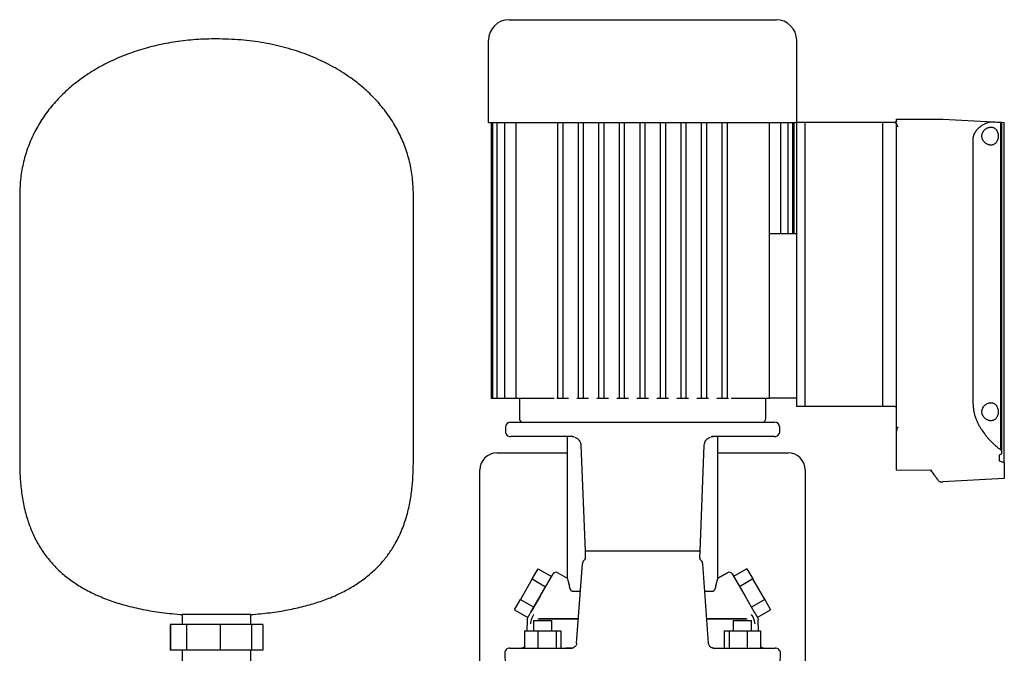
# Model space of a CAD drawing. Header units: millimetres. Extents: x 17 to 1374, y 13 to 766.
# Tile 2 of 6: x 17 to 593, y 396 to 766. Entities that reach past the tile are written whole.
import ezdxf

# ---------------------------------------------------------------- set-up
doc = ezdxf.new("R2010")
doc.units = ezdxf.units.MM

msp = doc.modelspace()

# ---------------------------------------------------------------- linework, layer by layer
at = {"color": 7, "linetype": 'Continuous', "lineweight": 25}
for p, q in [((303.26, 766.23), (459.26, 766.23)), ((291.26, 706.23), (291.26, 754.23)), ((471.26, 706.23), (471.26, 754.23)), ((529.56, 708.06), (556.63, 708.11)), ((529.56, 707.23), (529.56, 708.06)), ((556.68, 708.11), (586.04, 706.57)), ((291.26, 706.23), (471.26, 706.23)), ((292.76, 706.23), (292.76, 545.23)), ((293.59, 706.23), (293.59, 545.23)), ((296.13, 706.23), (296.13, 545.23)), ((300.55, 706.23), (300.55, 545.23)), ((307.2, 706.23), (307.2, 545.23)), ((331.76, 545.23), (331.76, 706.23)), ((334.76, 545.23), (334.76, 706.23)), ((343.76, 545.23), (343.76, 706.23)), ((346.76, 545.23), (346.76, 706.23)), ((355.76, 545.23), (355.76, 706.23)), ((358.76, 545.23), (358.76, 706.23)), ((367.76, 545.23), (367.76, 706.23)), ((370.76, 545.23), (370.76, 706.23)), ((379.76, 545.23), (379.76, 706.23)), ((382.76, 545.23), (382.76, 706.23)), ((391.76, 545.23), (391.76, 706.23)), ((394.76, 545.23), (394.76, 706.23)), ((403.76, 545.23), (403.76, 706.23)), ((406.76, 545.23), (406.76, 706.23)), ((415.76, 545.23), (415.76, 706.23)), ((418.76, 545.23), (418.76, 706.23)), ((427.76, 545.23), (427.76, 706.23)), ((430.76, 545.23), (430.76, 706.23)), ((455.32, 633.23), (455.32, 706.23)), ((461.96, 641.23), (461.96, 706.23)), ((466.38, 641.23), (466.38, 706.23)), ((468.93, 641.23), (468.93, 706.23)), ((469.76, 641.23), (469.76, 706.23)), ((471.26, 540.23), (471.26, 706.23)), ((476.26, 706.23), (471.26, 706.23)), ((476.26, 540.23), (476.26, 706.23)), ((521.56, 706.23), (476.26, 706.23)), ((521.56, 540.23), (521.56, 706.23)), ((529.56, 706.23), (521.56, 706.23)), ((529.56, 706.12), (529.56, 706.23)), ((529.56, 705.12), (529.56, 705.38)), ((529.56, 525.98), (529.56, 705.12)), ((590.33, 706.34), (590.33, 514.97)), ((590.33, 706.34), (591.01, 706.31)), ((591.01, 706.31), (591.01, 514.23)), ((591.01, 706.31), (592.56, 706.23)), ((592.56, 507.45), (592.56, 706.23)), ((574.36, 541.48), (574.36, 696.23)), ((17.37, 664.03), (17.37, 509.03)), ((247.37, 509.03), (247.37, 664.03)), ((471.26, 641.23), (455.32, 641.23)), ((455.32, 545.23), (455.32, 633.23)), ((292.76, 545.23), (293.59, 545.23)), ((293.59, 545.23), (295.09, 545.23)), ((295.09, 545.23), (296.13, 545.23)), ((296.13, 545.23), (297.63, 545.23)), ((297.63, 545.23), (300.55, 545.23)), ((300.55, 545.23), (302.05, 545.23)), ((302.05, 545.23), (307.2, 545.23)), ((307.2, 545.23), (308.7, 545.23)), ((308.7, 545.23), (328.12, 545.23)), ((309.26, 545.23), (309.26, 533.23)), ((328.12, 545.23), (329.55, 545.23)), ((331.15, 545.23), (331.76, 545.23)), ((331.76, 545.23), (333.26, 545.23)), ((333.26, 545.23), (334.76, 545.23)), ((334.76, 545.23), (337.96, 545.23)), ((342.82, 545.23), (343.76, 545.23)), ((343.76, 545.23), (345.26, 545.23)), ((345.26, 545.23), (346.76, 545.23)), ((346.76, 545.23), (349.64, 545.23)), ((354.5, 545.23), (355.76, 545.23)), ((355.76, 545.23), (357.26, 545.23)), ((357.26, 545.23), (358.76, 545.23)), ((358.76, 545.23), (361.31, 545.23)), ((366.18, 545.23), (367.76, 545.23)), ((367.76, 545.23), (369.26, 545.23)), ((369.26, 545.23), (370.76, 545.23)), ((370.76, 545.23), (372.99, 545.23)), ((377.85, 545.23), (379.76, 545.23)), ((379.76, 545.23), (381.26, 545.23)), ((381.26, 545.23), (382.76, 545.23)), ((382.76, 545.23), (384.66, 545.23)), ((389.53, 545.23), (391.76, 545.23)), ((391.76, 545.23), (393.26, 545.23)), ((393.26, 545.23), (394.76, 545.23)), ((394.76, 545.23), (396.34, 545.23)), ((401.2, 545.23), (403.76, 545.23)), ((403.76, 545.23), (405.26, 545.23)), ((405.26, 545.23), (406.76, 545.23)), ((406.76, 545.23), (408.01, 545.23)), ((412.88, 545.23), (415.76, 545.23)), ((415.76, 545.23), (417.26, 545.23)), ((417.26, 545.23), (418.76, 545.23)), ((418.76, 545.23), (419.69, 545.23)), ((424.55, 545.23), (427.76, 545.23)), ((427.76, 545.23), (429.26, 545.23)), ((429.26, 545.23), (430.76, 545.23)), ((430.76, 545.23), (431.37, 545.23)), ((432.96, 545.23), (434.4, 545.23)), ((434.4, 545.23), (453.82, 545.23)), ((453.26, 533.23), (453.26, 545.23)), ((453.82, 545.23), (455.32, 545.23)), ((455.32, 545.23), (455.32, 545.23)), ((471.26, 545.23), (455.32, 545.23)), ((476.26, 540.23), (471.26, 540.23)), ((521.56, 540.23), (476.26, 540.23)), ((528.56, 540.23), (521.56, 540.23)), ((304.18, 531.23), (381.26, 531.23)), ((381.26, 531.23), (458.33, 531.23)), ((301.18, 528.3), (301.12, 525.8)), ((461.4, 525.8), (461.33, 528.3)), ((529.56, 515.06), (529.56, 525.98)), ((340.5, 522.73), (304.11, 522.73)), ((337.26, 522.73), (337.26, 439.99)), ((340.5, 522.73), (340.84, 522.73)), ((345.2, 517.74), (347.72, 455.72)), ((414.79, 455.71), (417.32, 517.74)), ((422.02, 522.73), (421.67, 522.73)), ((421.67, 522.73), (422.02, 522.73)), ((458.4, 522.73), (422.02, 522.73)), ((422.02, 522.73), (422.43, 522.73)), ((425.26, 439.99), (425.26, 522.73)), ((296.26, 513.23), (337.26, 513.23)), ((425.26, 513.23), (466.26, 513.23)), ((529.56, 503.3), (529.56, 515.06)), ((591.01, 514.23), (591.01, 512.74)), ((589.55, 511.81), (589.55, 508.56)), ((592.56, 507.45), (592.56, 498.23)), ((286.26, 253.23), (286.26, 503.23)), ((476.26, 503.23), (476.26, 253.23)), ((529.43, 503.24), (549.89, 503.2)), ((549.89, 503.2), (550.18, 503.27)), ((555.07, 496.35), (556.63, 496.34)), ((592.56, 498.23), (556.68, 496.35)), ((347.72, 455.72), (347.79, 452.02)), ((414.72, 452.04), (414.79, 455.76)), ((347.79, 451.68), (347.84, 452.02)), ((414.72, 452.04), (414.67, 451.68)), ((316.83, 439.55), (320.3, 445.55)), ((320.3, 445.55), (328.09, 441.05)), ((331.65, 443.23), (337.26, 439.99)), ((342.73, 402.03), (346.11, 448.44)), ((419.78, 402.01), (416.4, 448.44)), ((425.26, 439.99), (430.86, 443.23)), ((430.86, 443.23), (425.26, 439.99)), ((442.22, 445.55), (434.42, 441.05)), ((442.22, 445.55), (445.68, 439.55)), ((316.83, 439.55), (309.9, 427.55)), ((316.83, 439.55), (324.63, 435.05)), ((321.4, 429.46), (328.92, 442.49)), ((433.59, 442.49), (441.12, 429.46)), ((445.68, 439.55), (437.89, 435.05)), ((452.61, 427.55), (445.68, 439.55)), ((344.8, 432.31), (340.29, 432.31)), ((422.22, 432.31), (417.57, 432.31)), ((306.44, 421.55), (309.9, 427.55)), ((309.9, 427.55), (317.7, 423.05)), ((321.4, 429.46), (316.05, 420.2)), ((316.05, 420.2), (321.4, 429.46)), ((441.12, 429.46), (446.46, 420.2)), ((452.61, 427.55), (444.82, 423.05)), ((452.61, 427.55), (456.07, 421.55)), ((306.44, 421.55), (314.23, 417.05)), ((448.28, 417.05), (456.07, 421.55)), ((112.37, 418.74), (112.37, 413.03)), ((112.43, 418.74), (112.37, 418.74)), ((152.37, 418.74), (112.43, 418.74)), ((152.37, 413.03), (152.37, 418.74)), ((313.74, 415.72), (313.57, 409.23)), ((317.54, 415.23), (317.54, 409.23)), ((317.54, 415.23), (327.26, 415.23)), ((320.12, 416.23), (343.72, 416.23)), ((322.52, 416.33), (321.72, 416.23)), ((321.72, 416.23), (322.52, 416.33)), ((321.72, 416.23), (321.82, 416.31)), ((343.72, 416.23), (321.72, 416.23)), ((327.26, 415.23), (328.3, 415.23)), ((328.3, 409.23), (328.3, 415.23)), ((418.75, 416.23), (442.39, 416.23)), ((440.79, 416.23), (418.75, 416.23)), ((434.21, 415.23), (434.21, 409.23)), ((434.21, 415.23), (435.25, 415.23)), ((435.25, 415.23), (444.97, 415.23)), ((440.79, 416.23), (439.99, 416.33)), ((440.69, 416.31), (440.79, 416.23)), ((444.97, 409.23), (444.97, 415.23)), ((448.94, 409.23), (448.77, 415.72)), ((105.32, 413.03), (105.32, 398.03)), ((105.39, 413.03), (105.32, 413.03)), ((105.39, 413.03), (105.39, 398.03)), ((114.72, 413.03), (105.39, 413.03)), ((114.72, 413.03), (114.72, 398.03)), ((134.39, 413.03), (114.72, 413.03)), ((134.39, 413.03), (134.39, 398.03)), ((152.88, 413.03), (134.39, 413.03)), ((152.88, 413.03), (152.88, 398.03)), ((159.36, 413.03), (152.88, 413.03)), ((159.43, 413.03), (159.36, 413.03)), ((159.36, 413.03), (159.36, 398.03)), ((159.43, 413.03), (159.43, 398.03)), ((312.32, 409.23), (312.32, 399.23)), ((312.32, 409.23), (320.08, 409.23)), ((320.08, 409.23), (320.08, 399.23)), ((320.08, 409.23), (330.68, 409.23)), ((330.68, 409.23), (330.68, 399.23)), ((330.68, 409.23), (333.52, 409.23)), ((333.52, 409.23), (333.52, 399.23)), ((429, 409.23), (429, 399.23)), ((429, 409.23), (431.84, 409.23)), ((431.84, 409.23), (431.84, 399.23)), ((431.84, 409.23), (442.43, 409.23)), ((442.43, 409.23), (442.43, 399.23)), ((442.43, 409.23), (450.19, 409.23)), ((450.19, 409.23), (450.19, 399.23)), ((105.39, 398.03), (105.32, 398.03)), ((114.72, 398.03), (105.39, 398.03)), ((112.37, 398.03), (112.37, 388.03)), ((134.39, 398.03), (114.72, 398.03)), ((152.88, 398.03), (134.39, 398.03)), ((152.37, 388.03), (152.37, 398.03)), ((159.36, 398.03), (152.88, 398.03)), ((159.43, 398.03), (159.36, 398.03)), ((303.73, 399.23), (310.72, 399.23)), ((310.72, 399.23), (326.83, 399.23)), ((339.74, 399.23), (336.46, 399.23)), ((336.94, 399.23), (340.06, 399.23)), ((339.74, 399.23), (340.79, 399.41)), ((340.29, 399.21), (340.06, 399.23)), ((422.46, 399.23), (422.19, 399.19)), ((422.46, 399.23), (425.57, 399.23)), ((422.7, 399.23), (429, 399.23)), ((435.68, 399.23), (451.79, 399.23)), ((450.19, 399.23), (452.32, 399.23)), ((450.19, 399.23), (452.32, 399.23)), ((450.99, 399.23), (452.32, 399.23)), ((451.79, 399.23), (458.78, 399.23)), ((300.74, 396.15), (301.18, 379.15)), ((461.33, 379.15), (461.78, 396.15))]:
    msp.add_line(p, q, dxfattribs=at)
at = {"color": 7, "linetype": 'Continuous', "lineweight": 25, "flags": 128}
msp.add_lwpolyline([(528.56, 706.11), (529.12, 706.11), (529.56, 706.12)], dxfattribs=at)
at = {"color": 7, "linetype": 'Continuous', "lineweight": 25}
for centre, radius, start, end in [((303.26, 754.23), 12, 90, 180), ((459.26, 754.23), 12, 0, 90), ((556.63, 707.11), 1, 87, 90.1), ((304.18, 528.23), 3, 90, 178.5), ((311.26, 533.23), 2, 180, 270), ((451.26, 533.23), 2, 270, 0), ((458.33, 528.23), 3, 1.5, 90), ((304.11, 525.73), 3, 178.5, 270), ((458.4, 525.73), 3, 270, 1.5), ((296.26, 503.23), 10, 90, 180), ((466.26, 503.23), 10, 0, 90), ((555.07, 497.35), 1, 215.50392, 269.9), ((556.63, 497.34), 1, 269.9, 273), ((330.65, 441.49), 2, 60, 150), ((431.86, 441.49), 2, 30, 120.01876), ((303.73, 396.23), 3, 90.00017, 181.5), ((310.19, 402.43), 3.2, 270, 311.73701), ((452.32, 402.43), 3.2, 228.26299, 270), ((458.78, 396.23), 3, 358.5, 89.99983)]:
    msp.add_arc(centre, radius, start, end, dxfattribs=at)
for points, knots in [([(132.37, 755.03), (128.33, 754.94), (120.35, 754.78), (108.64, 753.44), (97.39, 751.33), (86.68, 748.41), (76.59, 744.75), (67.18, 740.4), (58.47, 735.41), (50.46, 729.78), (43.15, 723.49), (36.59, 716.57), (30.86, 709.02), (26.07, 700.94), (22.24, 692.35), (19.47, 683.29), (17.7, 673.8), (17.48, 667.31), (17.37, 664.03)], [0, 0, 0, 0, 0.074285, 0.146344, 0.216264, 0.284133, 0.350046, 0.412987, 0.474273, 0.534057, 0.592528, 0.651079, 0.708807, 0.766075, 0.823311, 0.881005, 0.939704, 1, 1, 1, 1]), ([(247.37, 664.03), (247.26, 667.3), (247.05, 673.78), (245.29, 683.25), (242.53, 692.29), (238.72, 700.87), (233.97, 708.89), (228.34, 716.34), (221.91, 723.19), (214.68, 729.47), (206.18, 735.51), (196.3, 741.12), (184.98, 746.07), (172.84, 750.01), (159.94, 752.87), (146.37, 754.69), (137.09, 754.91), (132.37, 755.03)], [0, 0, 0, 0, 0.060169, 0.118747, 0.176322, 0.233437, 0.290581, 0.347144, 0.404488, 0.462899, 0.522613, 0.595651, 0.67106, 0.749042, 0.829764, 0.913371, 1, 1, 1, 1]), ([(529.56, 707.23), (529.56, 707.19), (529.55, 707.13), (529.54, 707.04), (529.52, 706.95), (529.49, 706.86), (529.45, 706.77), (529.38, 706.66), (529.29, 706.53), (529.14, 706.41), (529, 706.33), (528.88, 706.28), (528.77, 706.25), (528.66, 706.23), (528.59, 706.23), (528.56, 706.23)], [0, 0, 0, 0, 0.09473, 0.184561, 0.269643, 0.350152, 0.426298, 0.498326, 0.631992, 0.748617, 0.814174, 0.874219, 0.917797, 0.959226, 1, 1, 1, 1]), ([(528.56, 706.11), (528.59, 706.11), (528.65, 706.11), (528.73, 706.1), (528.82, 706.09), (528.9, 706.07), (529.02, 706.04), (529.16, 705.98), (529.31, 705.89), (529.42, 705.78), (529.5, 705.65), (529.55, 705.52), (529.55, 705.43), (529.56, 705.38)], [0, 0, 0, 0, 0.049939, 0.099382, 0.148872, 0.198948, 0.250132, 0.372681, 0.500013, 0.622659, 0.750115, 0.873467, 1, 1, 1, 1]), ([(529.56, 705.12), (529.56, 705.09), (529.56, 705.03), (529.58, 704.94), (529.61, 704.83), (529.66, 704.71), (529.71, 704.62), (529.74, 704.58)], [0, 0, 0, 0, 0.165958, 0.331959, 0.498952, 0.752233, 1, 1, 1, 1]), ([(529.74, 704.58), (529.76, 704.56), (529.79, 704.51), (529.84, 704.44), (529.9, 704.36), (529.97, 704.27), (530.04, 704.18), (530.13, 704.07), (530.22, 703.95), (530.32, 703.84), (530.38, 703.76), (530.4, 703.74)], [0, 0, 0, 0, 0.083697, 0.175739, 0.276081, 0.384605, 0.501121, 0.611645, 0.750604, 0.914626, 1, 1, 1, 1]), ([(574.36, 696.23), (574.36, 696.31), (574.36, 696.48), (574.38, 696.73), (574.4, 696.99), (574.43, 697.24), (574.47, 697.5), (574.51, 697.75), (574.57, 698), (574.63, 698.26), (574.7, 698.51), (574.88, 699.07), (575.24, 699.92), (575.84, 700.96), (576.56, 701.92), (577.31, 702.75), (578.14, 703.52), (579.26, 704.41), (580.45, 705.14), (581.64, 705.71), (582.56, 706.06), (583.45, 706.32), (584.2, 706.46), (584.77, 706.54), (585.21, 706.57), (585.63, 706.58), (585.91, 706.57), (586.04, 706.57)], [0, 0, 0, 0, 0.012117, 0.024284, 0.036513, 0.048818, 0.06121, 0.073701, 0.086304, 0.099031, 0.111892, 0.124898, 0.184763, 0.250107, 0.309389, 0.375028, 0.433855, 0.500081, 0.624465, 0.68709, 0.749847, 0.81764, 0.875036, 0.908188, 0.940062, 0.970664, 1, 1, 1, 1]), ([(584.72, 692.98), (584.65, 692.98), (584.51, 692.98), (584.3, 692.99), (584.09, 693.02), (583.88, 693.05), (583.67, 693.1), (583.45, 693.15), (583.24, 693.22), (582.82, 693.37), (582.2, 693.66), (581.39, 694.23), (580.66, 694.95), (580.13, 695.72), (579.81, 696.41), (579.61, 696.99), (579.49, 697.59), (579.45, 698.22), (579.49, 698.84), (579.61, 699.45), (579.8, 700.03), (580.13, 700.72), (580.65, 701.49), (581.39, 702.22), (582.19, 702.79), (582.89, 703.11), (583.45, 703.3), (583.88, 703.4), (584.3, 703.46), (584.58, 703.47), (584.72, 703.48)], [0, 0, 0, 0, 0.01566, 0.031275, 0.046861, 0.062436, 0.078014, 0.093612, 0.109246, 0.124933, 0.188102, 0.249091, 0.314044, 0.374185, 0.406197, 0.436946, 0.468546, 0.499591, 0.530715, 0.562422, 0.593186, 0.625225, 0.685338, 0.750281, 0.811567, 0.875072, 0.90639, 0.937564, 0.968724, 1, 1, 1, 1]), ([(584.72, 703.48), (584.79, 703.47), (584.92, 703.47), (585.12, 703.46), (585.32, 703.43), (585.52, 703.4), (585.71, 703.36), (585.9, 703.3), (586.08, 703.24), (586.46, 703.09), (587, 702.8), (587.55, 702.31), (587.94, 701.84), (588.3, 701.31), (588.68, 700.52), (588.97, 699.42), (589.07, 698.23), (588.97, 697.04), (588.68, 695.93), (588.3, 695.15), (587.94, 694.61), (587.55, 694.13), (587, 693.65), (586.4, 693.32), (585.9, 693.14), (585.51, 693.05), (585.12, 692.99), (584.85, 692.98), (584.72, 692.98)], [0, 0, 0, 0, 0.016024, 0.031896, 0.047633, 0.063252, 0.078771, 0.094205, 0.109575, 0.124897, 0.18867, 0.249769, 0.281384, 0.312251, 0.37479, 0.437377, 0.499809, 0.562264, 0.624905, 0.687643, 0.718675, 0.750472, 0.811615, 0.875443, 0.906051, 0.93692, 0.968191, 1, 1, 1, 1]), ([(574.36, 541.48), (574.36, 541.34), (574.36, 541.06), (574.38, 540.65), (574.4, 540.23), (574.43, 539.81), (574.46, 539.39), (574.51, 538.97), (574.56, 538.56), (574.62, 538.14), (574.69, 537.72), (574.86, 536.77), (575.22, 535.28), (575.86, 533.34), (576.63, 531.47), (577.5, 529.7), (578.46, 528), (579.82, 525.86), (581.28, 523.88), (582.79, 522.07), (583.94, 520.79), (585.1, 519.57), (586.08, 518.62), (586.85, 517.9), (587.43, 517.38), (588.01, 516.88), (588.4, 516.57), (588.59, 516.41)], [0, 0, 0, 0, 0.0124, 0.024807, 0.037228, 0.04967, 0.062141, 0.074647, 0.087196, 0.099794, 0.112449, 0.125167, 0.186834, 0.250667, 0.311763, 0.375337, 0.436902, 0.500684, 0.624947, 0.68665, 0.749369, 0.811801, 0.874688, 0.906033, 0.937357, 0.968674, 1, 1, 1, 1]), ([(584.72, 531.98), (584.65, 531.98), (584.51, 531.98), (584.3, 531.99), (584.09, 532.02), (583.88, 532.05), (583.67, 532.1), (583.45, 532.15), (583.24, 532.22), (582.82, 532.37), (582.2, 532.66), (581.39, 533.23), (580.66, 533.95), (580.13, 534.72), (579.81, 535.41), (579.61, 535.99), (579.49, 536.59), (579.45, 537.22), (579.49, 537.84), (579.61, 538.45), (579.8, 539.03), (580.13, 539.72), (580.65, 540.49), (581.39, 541.22), (582.19, 541.79), (582.89, 542.11), (583.45, 542.3), (583.88, 542.4), (584.3, 542.46), (584.58, 542.47), (584.72, 542.48)], [0, 0, 0, 0, 0.01566, 0.031275, 0.046861, 0.062436, 0.078014, 0.093612, 0.109246, 0.124933, 0.188102, 0.249091, 0.314044, 0.374185, 0.406197, 0.436946, 0.468546, 0.499591, 0.530715, 0.562422, 0.593186, 0.625225, 0.685338, 0.750281, 0.811567, 0.875072, 0.90639, 0.937564, 0.968724, 1, 1, 1, 1]), ([(584.72, 542.48), (584.79, 542.47), (584.92, 542.47), (585.12, 542.46), (585.32, 542.43), (585.52, 542.4), (585.71, 542.36), (585.9, 542.3), (586.08, 542.24), (586.46, 542.09), (587, 541.8), (587.55, 541.31), (587.94, 540.84), (588.3, 540.31), (588.68, 539.52), (588.97, 538.42), (589.07, 537.23), (588.97, 536.04), (588.68, 534.93), (588.3, 534.15), (587.94, 533.61), (587.55, 533.13), (587, 532.65), (586.4, 532.32), (585.9, 532.14), (585.51, 532.05), (585.12, 531.99), (584.85, 531.98), (584.72, 531.98)], [0, 0, 0, 0, 0.016024, 0.031896, 0.047633, 0.063252, 0.078771, 0.094205, 0.109575, 0.124897, 0.18867, 0.249769, 0.281384, 0.312251, 0.37479, 0.437377, 0.499809, 0.562264, 0.624905, 0.687643, 0.718675, 0.750472, 0.811615, 0.875443, 0.906051, 0.93692, 0.968191, 1, 1, 1, 1]), ([(529.56, 539.23), (529.56, 539.34), (529.54, 539.47), (529.44, 539.72), (529.36, 539.84), (529.17, 540.03), (529.05, 540.11), (528.8, 540.2), (528.67, 540.23), (528.56, 540.23)], [0, 0, 0, 0, 0.25, 0.25, 0.5, 0.5, 0.75, 0.75, 1, 1, 1, 1]), ([(529.96, 527.52), (529.94, 527.49), (529.9, 527.42), (529.84, 527.3), (529.78, 527.18), (529.73, 527.05), (529.69, 526.91), (529.64, 526.73), (529.6, 526.51), (529.56, 526.25), (529.56, 526.07), (529.56, 525.98)], [0, 0, 0, 0, 0.074646, 0.152435, 0.233655, 0.318558, 0.407366, 0.500274, 0.665526, 0.831819, 1, 1, 1, 1]), ([(530.4, 528.15), (530.37, 528.12), (530.32, 528.05), (530.25, 527.94), (530.16, 527.82), (530.06, 527.68), (530, 527.57), (529.96, 527.52)], [0, 0, 0, 0, 0.1656754, 0.3323917, 0.4999841, 0.7542091, 1, 1, 1, 1]), ([(340.08, 522.73), (340.08, 522.73), (340.09, 522.73), (340.31, 522.73), (340.5, 522.73)], [0, 0, 0, 0, 0.1084384, 1, 1, 1, 1]), ([(340.84, 522.73), (340.87, 522.72), (341.03, 522.71), (341.23, 522.67), (341.33, 522.65)], [0, 0, 0, 0, 0.496817, 1, 1, 1, 1]), ([(341.84, 522.39), (342.31, 522.17), (343.25, 521.71), (344.32, 520.55), (345.02, 519.19), (345.14, 518.21), (345.2, 517.74)], [0, 0, 0, 0, 0.254947, 0.513924, 0.765481, 1, 1, 1, 1]), ([(417.32, 517.74), (417.37, 518.17), (417.48, 519.15), (418.18, 520.53), (419.24, 521.7), (420.19, 522.16), (420.66, 522.39)], [0, 0, 0, 0, 0.234135, 0.485604, 0.744743, 1, 1, 1, 1]), ([(421.18, 522.65), (421.29, 522.67), (421.49, 522.71), (421.65, 522.72), (421.67, 522.73)], [0, 0, 0, 0, 0.503084, 1, 1, 1, 1]), ([(17.37, 509.03), (17.4, 506.3), (17.46, 500.7), (18.13, 492.12), (19.47, 483.26), (21.56, 474.95), (24.35, 467.32), (27.71, 460.42), (31.98, 453.74), (36.88, 447.82), (42.26, 442.64), (48.02, 438.13), (54.58, 433.96), (62, 430.17), (70.27, 426.84), (79.42, 423.98), (89.48, 421.65), (100.57, 419.81), (108.33, 419.11), (112.37, 418.74)], [0, 0, 0, 0, 0.0550245, 0.1131682, 0.1736301, 0.2359163, 0.2860757, 0.3374803, 0.3905286, 0.44585, 0.492318, 0.5413008, 0.5933773, 0.6491659, 0.7093067, 0.7732366, 0.8425983, 0.9179909, 1, 1, 1, 1]), ([(152.37, 418.74), (156.13, 419.08), (163.36, 419.72), (173.72, 421.37), (183.2, 423.44), (191.85, 425.96), (199.69, 428.87), (206.78, 432.15), (213.33, 435.87), (219.32, 440.05), (224.75, 444.7), (229.43, 449.62), (233.43, 454.78), (237.33, 460.95), (240.84, 468.24), (243.68, 476.62), (245.58, 485.01), (246.72, 493.27), (247.29, 501.26), (247.35, 506.48), (247.37, 509.03)], [0, 0, 0, 0, 0.076143, 0.146582, 0.211777, 0.272204, 0.328343, 0.380681, 0.429702, 0.480357, 0.528177, 0.573716, 0.617464, 0.65983, 0.720948, 0.780346, 0.838246, 0.894493, 0.948637, 1, 1, 1, 1]), ([(554.26, 496.77), (554.19, 496.87), (554.04, 497.07), (552.95, 498.61), (551.49, 500.65), (550.26, 502.37), (549.67, 503.2)], [0, 0, 0, 0, 0.281736, 0.56592, 0.790939, 1, 1, 1, 1]), ([(348.25, 455.73), (348.19, 455.72), (348.06, 455.72), (347.91, 455.72), (347.8, 455.72), (347.73, 455.72), (347.73, 455.72), (347.72, 455.72)], [0, 0, 0, 0, 0.222074, 0.444526, 0.666609, 0.887695, 1, 1, 1, 1]), ([(414.26, 455.73), (414.32, 455.72), (414.45, 455.72), (414.6, 455.71), (414.71, 455.71), (414.78, 455.71), (414.78, 455.71), (414.79, 455.71)], [0, 0, 0, 0, 0.221885, 0.444145, 0.66606, 0.886997, 1, 1, 1, 1]), ([(347.39, 450.69), (347.3, 450.57), (346.81, 450.27), (346.29, 449.46), (346.17, 448.76), (346.11, 448.42)], [0, 0, 0, 0, 0.223138, 0.625828, 1, 1, 1, 1]), ([(347.79, 451.68), (347.79, 451.66), (347.79, 451.6), (347.78, 451.39), (347.66, 450.95), (347.49, 450.79), (347.39, 450.69)], [0, 0, 0, 0, 0.124794, 0.309614, 0.588421, 1, 1, 1, 1]), ([(415.04, 450.68), (414.99, 450.85), (414.76, 451.15), (414.73, 451.53), (414.72, 451.69)], [0, 0, 0, 0, 0.575088, 1, 1, 1, 1]), ([(416.4, 448.44), (416.34, 448.76), (416.22, 449.46), (415.71, 450.27), (415.22, 450.57), (415.04, 450.68)], [0, 0, 0, 0, 0.374094, 0.776701, 1, 1, 1, 1]), ([(337.26, 439.99), (337.26, 439.99), (337.26, 439.99), (337.26, 439.98), (337.27, 439.96), (337.28, 439.93), (337.29, 439.89), (337.3, 439.84), (337.32, 439.79), (337.35, 439.66), (337.43, 439.4), (337.57, 438.9), (337.75, 438.24), (337.93, 437.55), (338.1, 436.91), (338.24, 436.37), (338.39, 435.79), (338.49, 435.37), (338.54, 435.16)], [0, 0, 0, 0, 0.027091, 0.054177, 0.081274, 0.108402, 0.135578, 0.162819, 0.190143, 0.217568, 0.331786, 0.448316, 0.574793, 0.705057, 0.777093, 0.850157, 0.924409, 1, 1, 1, 1]), ([(423.97, 435.16), (424, 435.27), (424.05, 435.48), (424.12, 435.79), (424.2, 436.08), (424.27, 436.37), (424.34, 436.65), (424.41, 436.91), (424.48, 437.17), (424.6, 437.63), (424.77, 438.24), (424.95, 438.9), (425.09, 439.4), (425.17, 439.69), (425.22, 439.85), (425.24, 439.93), (425.25, 439.98), (425.26, 439.99), (425.26, 439.99)], [0, 0, 0, 0, 0.037984, 0.075614, 0.112906, 0.14988, 0.186555, 0.222949, 0.259085, 0.294981, 0.425246, 0.55174, 0.668266, 0.782502, 0.837224, 0.89162, 0.945831, 1, 1, 1, 1]), ([(340.29, 432.31), (340.27, 432.31), (340.22, 432.31), (340.15, 432.32), (340.08, 432.34), (340.01, 432.37), (339.94, 432.4), (339.81, 432.48), (339.64, 432.63), (339.41, 432.91), (339.19, 433.29), (339.01, 433.68), (338.86, 434.07), (338.75, 434.4), (338.63, 434.8), (338.57, 435.05), (338.54, 435.16)], [0, 0, 0, 0, 0.029308, 0.059111, 0.089397, 0.120152, 0.151363, 0.183018, 0.288622, 0.403685, 0.527571, 0.676575, 0.728552, 0.832405, 0.926456, 1, 1, 1, 1]), ([(423.97, 435.16), (423.95, 435.09), (423.91, 434.93), (423.85, 434.68), (423.77, 434.42), (423.67, 434.12), (423.53, 433.73), (423.37, 433.37), (423.21, 433.09), (423.06, 432.86), (422.88, 432.63), (422.68, 432.46), (422.51, 432.36), (422.37, 432.32), (422.27, 432.31), (422.22, 432.31)], [0, 0, 0, 0, 0.047779, 0.103547, 0.167565, 0.230977, 0.323408, 0.466762, 0.533911, 0.596357, 0.711443, 0.816992, 0.879907, 0.940942, 1, 1, 1, 1]), ([(314.15, 416.9), (314.16, 416.92), (314.21, 417.01), (314.59, 417.67), (315.22, 418.76), (315.77, 419.71), (316.05, 420.2)], [0, 0, 0, 0, 0.049807, 0.410381, 0.700865, 1, 1, 1, 1]), ([(317.8, 418.74), (317.66, 418.61), (317.53, 418.45), (317.28, 418.1), (317.15, 417.91), (316.81, 417.3), (316.61, 416.84), (316.25, 415.88), (316.11, 415.38), (315.87, 414.36), (315.78, 413.83), (315.72, 413.3)], [0, 0, 0, 0, 0.125, 0.125, 0.25, 0.25, 0.5, 0.5, 0.75, 0.75, 1, 1, 1, 1]), ([(444.71, 418.74), (444.75, 418.71), (444.81, 418.64), (444.91, 418.53), (445.01, 418.41), (445.12, 418.27), (445.22, 418.13), (445.32, 417.97), (445.43, 417.79), (445.53, 417.61), (445.63, 417.41), (445.73, 417.2), (445.83, 416.98), (445.93, 416.74), (446.05, 416.45), (446.17, 416.1), (446.31, 415.66), (446.45, 415.16), (446.58, 414.6), (446.71, 413.97), (446.76, 413.53), (446.79, 413.3)], [0, 0, 0, 0, 0.022661, 0.04699, 0.073054, 0.100905, 0.130587, 0.162133, 0.195571, 0.230923, 0.268207, 0.307437, 0.348625, 0.391779, 0.436907, 0.504725, 0.582946, 0.671572, 0.770607, 0.880065, 1, 1, 1, 1]), ([(326.83, 399.23), (327.65, 399.23), (328.48, 399.23), (330.15, 399.23), (331.01, 399.23), (332.72, 399.23), (333.58, 399.23), (335.27, 399.23), (336.11, 399.23), (336.94, 399.23)], [0, 0, 0, 0, 0.25, 0.25, 0.5, 0.5, 0.75, 0.75, 1, 1, 1, 1]), ([(340.56, 399.27), (340.51, 399.26), (340.41, 399.24), (340.33, 399.22), (340.29, 399.21)], [0, 0, 0, 0, 0.50413, 1, 1, 1, 1]), ([(342.73, 402.03), (342.7, 401.76), (342.62, 401.21), (342.2, 400.44), (341.59, 399.79), (341.05, 399.54), (340.79, 399.41)], [0, 0, 0, 0, 0.2348552, 0.4861804, 0.7449448, 1, 1, 1, 1]), ([(421.73, 399.41), (421.46, 399.54), (420.92, 399.79), (420.31, 400.44), (419.9, 401.21), (419.82, 401.76), (419.78, 402.01)], [0, 0, 0, 0, 0.255055, 0.51382, 0.765145, 1, 1, 1, 1]), ([(422.19, 399.19), (422.19, 399.22), (422.11, 399.24), (422.01, 399.26), (421.95, 399.27)], [0, 0, 0, 0, 0.495889, 1, 1, 1, 1]), ([(425.57, 399.23), (426.41, 399.23), (427.25, 399.23), (428.94, 399.23), (429.79, 399.23), (431.51, 399.23), (432.36, 399.23), (434.04, 399.23), (434.87, 399.23), (435.68, 399.23)], [0, 0, 0, 0, 0.25, 0.25, 0.5, 0.5, 0.75, 0.75, 1, 1, 1, 1])]:
    msp.add_open_spline(points, degree=3, knots=knots, dxfattribs=at)
for points in [[(586.04, 706.57), (587.56, 706.49), (588.99, 706.41), (590.33, 706.34)], [(588.59, 516.41), (589.18, 515.92), (589.76, 515.44), (590.33, 514.97)], [(591.01, 512.74), (590.53, 512.43), (590.04, 512.12), (589.55, 511.81)], [(590.33, 514.97), (590.56, 514.72), (590.78, 514.47), (591.01, 514.23)], [(589.55, 508.56), (590.55, 508.18), (591.55, 507.81), (592.56, 507.45)], [(371.76, 455.73), (363.58, 455.73), (355.58, 455.73), (348.25, 455.73)], [(390.76, 455.73), (387.61, 455.73), (381.26, 455.73), (374.91, 455.73), (371.76, 455.73)], [(414.26, 455.73), (406.94, 455.73), (398.94, 455.73), (390.76, 455.73)], [(446.46, 420.2), (447.14, 419.03), (448.16, 417.26), (448.5, 416.67), (448.5, 416.67)], [(314.01, 416.67), (313.85, 416.38), (313.75, 416.05), (313.74, 415.72)], [(321.72, 416.23), (321.49, 416.23), (321.25, 416.23), (321.01, 416.23)], [(441.5, 416.23), (441.26, 416.23), (441.03, 416.23), (440.79, 416.23)], [(448.5, 416.67), (448.67, 416.38), (448.76, 416.05), (448.77, 415.72)], [(340.06, 399.23), (339.85, 399.23), (339.75, 399.23), (339.74, 399.23)], [(422.7, 399.23), (422.72, 399.23), (422.62, 399.23), (422.46, 399.23)]]:
    msp.add_open_spline(points, degree=3, dxfattribs=at)

doc.saveas('drawing.dxf')
